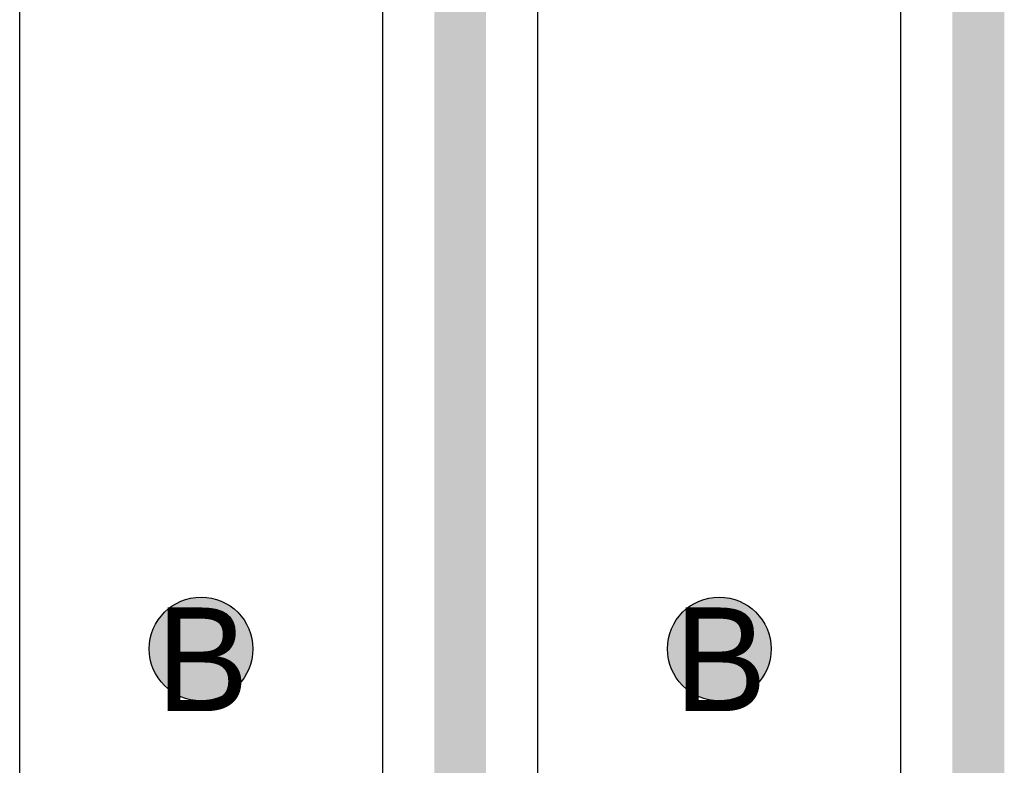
# Model space of a CAD drawing. Header units: millimetres. Extents: x -1.5 to 11.1, y -3 to 5.
# Tile 151 of 256: x 0.315 to 0.505, y 2.678 to 2.821. Entities that reach past the tile are written whole.
import ezdxf

# ---------------------------------------------------------------- set-up
doc = ezdxf.new("R2010")
doc.units = ezdxf.units.MM
doc.header["$MEASUREMENT"] = 0
for name, color, linetype, true_color in [('BottomLayer', 5, 'Continuous', 0x0000ff), ('DrillDrawing', 1, 'Continuous', 0xff0000), ('Metal_2', 7, 'Continuous', 0x7f0000), ('Metal_3', 7, 'Continuous', 0x3f7f00), ('TopLayer', 1, 'Continuous', 0xff0000)]:
    doc.layers.add(name, color=color, linetype=linetype, true_color=true_color)
doc.styles.add('textstyle639', font='txt')
doc.styles.add('textstyle641', font='txt')

msp = doc.modelspace()

# ---------------------------------------------------------------- hatches: boundary and pattern name
at = {"layer": 'BottomLayer', "true_color": 0x0000ff}
h = msp.add_hatch(color=5, dxfattribs=at)
edge = h.paths.add_edge_path(flags=0)
edge.add_arc((0.35, 2.7), 0.01, 0, 360)
h = msp.add_hatch(color=5, dxfattribs=at)
edge = h.paths.add_edge_path(flags=0)
edge.add_arc((0.45, 2.7), 0.01, 0, 360)
at = {"layer": 'Metal_2', "true_color": 0x7f0000}
h = msp.add_hatch(color=16, dxfattribs=at)
edge = h.paths.add_edge_path(flags=0)
edge.add_arc((0.35, 2.7), 0.01, 0, 360)
h = msp.add_hatch(color=16, dxfattribs=at)
edge = h.paths.add_edge_path(flags=0)
edge.add_arc((0.45, 2.7), 0.01, 0, 360)
at = {"layer": 'Metal_3', "true_color": 0x3f7f00}
h = msp.add_hatch(color=76, dxfattribs=at)
edge = h.paths.add_edge_path(flags=0)
edge.add_arc((0.35, 2.7), 0.01, 0, 360)
h = msp.add_hatch(color=76, dxfattribs=at)
edge = h.paths.add_edge_path(flags=0)
edge.add_arc((0.45, 2.7), 0.01, 0, 360)
at = {"layer": 'TopLayer', "true_color": 0xff0000}
h = msp.add_hatch(color=1, dxfattribs=at)
edge = h.paths.add_edge_path(flags=0)
edge.add_arc((0.35, 2.7), 0.01, 0, 360)
h = msp.add_hatch(color=1, dxfattribs=at)
edge = h.paths.add_edge_path(flags=0)
edge.add_arc((0.45, 2.7), 0.01, 0, 360)

# ---------------------------------------------------------------- linework, layer by layer
at = {"layer": 'BottomLayer', "color": 5, "true_color": 0x0000ff}
for centre in [(0.35, 2.7), (0.45, 2.7)]:
    msp.add_circle(centre, 0.01, dxfattribs=at)
at = {"layer": 'Metal_2', "color": 16, "true_color": 0x7f0000}
for centre in [(0.35, 2.7), (0.45, 2.7)]:
    msp.add_circle(centre, 0.01, dxfattribs=at)
at = {"layer": 'Metal_3'}
for p, q in [((0.3150001, 2.1321097), (0.315, 2.8678905)), ((0.385, 2.8678905), (0.385, 2.7000273)), ((0.4150002, 2.7000001), (0.4150002, 2.8678903)), ((0.385, 2.7000273), (0.3849999, 2.7)), ((0.3849999, 2.7), (0.3849999, 2.1321097)), ((0.4150001, 2.6999728), (0.4150002, 2.7000001)), ((0.4150001, 2.1321097), (0.4150001, 2.6999728))]:
    msp.add_line(p, q, dxfattribs=at)
for points in [[(0.4000001, 2.7000001, 0.01, 0.01, 0), (0.4000001, 3.2650001, 0.01, 0.01, 0)], [(0.4, 2.7, 0.01, 0.01, 0), (0.4000001, 2.7000001, 0.01, 0.01, 0)], [(0.4, 2.025, 0.01, 0.01, 0), (0.4, 2.7, 0.01, 0.01, 0)]]:
    msp.add_lwpolyline(points, format="xyseb", dxfattribs=at)
for points in [[(0.3975, 2.7, 0.005, 0.005, 1), (0.4025, 2.7, 0.005, 0.005, 1)], [(0.3975, 2.7, 0.005, 0.005, 1), (0.4025, 2.7, 0.005, 0.005, 1)], [(0.3975001, 2.7000001, 0.005, 0.005, 1), (0.4025001, 2.7000001, 0.005, 0.005, 1)], [(0.3975001, 2.7000001, 0.005, 0.005, 1), (0.4025001, 2.7000001, 0.005, 0.005, 1)]]:
    msp.add_lwpolyline(points, format="xyseb", close=True, dxfattribs=at)
at = {"layer": 'Metal_3', "color": 76, "true_color": 0x3f7f00}
for centre in [(0.35, 2.7), (0.45, 2.7)]:
    msp.add_circle(centre, 0.01, dxfattribs=at)
at = {"layer": 'TopLayer'}
msp.add_line((0.4849998, 2.8657068), (0.4849999, 2.134293), dxfattribs=at)
msp.add_lwpolyline([(0.4999999, 3.2650001, 0.01, 0.01, 0), (0.5, 2.025, 0.01, 0.01, 0)], format="xyseb", dxfattribs=at)
at = {"layer": 'TopLayer', "color": 1, "true_color": 0xff0000}
for centre in [(0.35, 2.7), (0.45, 2.7)]:
    msp.add_circle(centre, 0.01, dxfattribs=at)

# ---------------------------------------------------------------- texts
at = {"layer": 'DrillDrawing'}
for style, p in [('textstyle641', (0.3413355, 2.6880033)), ('textstyle639', (0.4413355, 2.6880033))]:
    msp.add_text('B', height=0.02, dxfattribs=dict(at, style=style)).set_placement(p)

doc.saveas('drawing.dxf')
